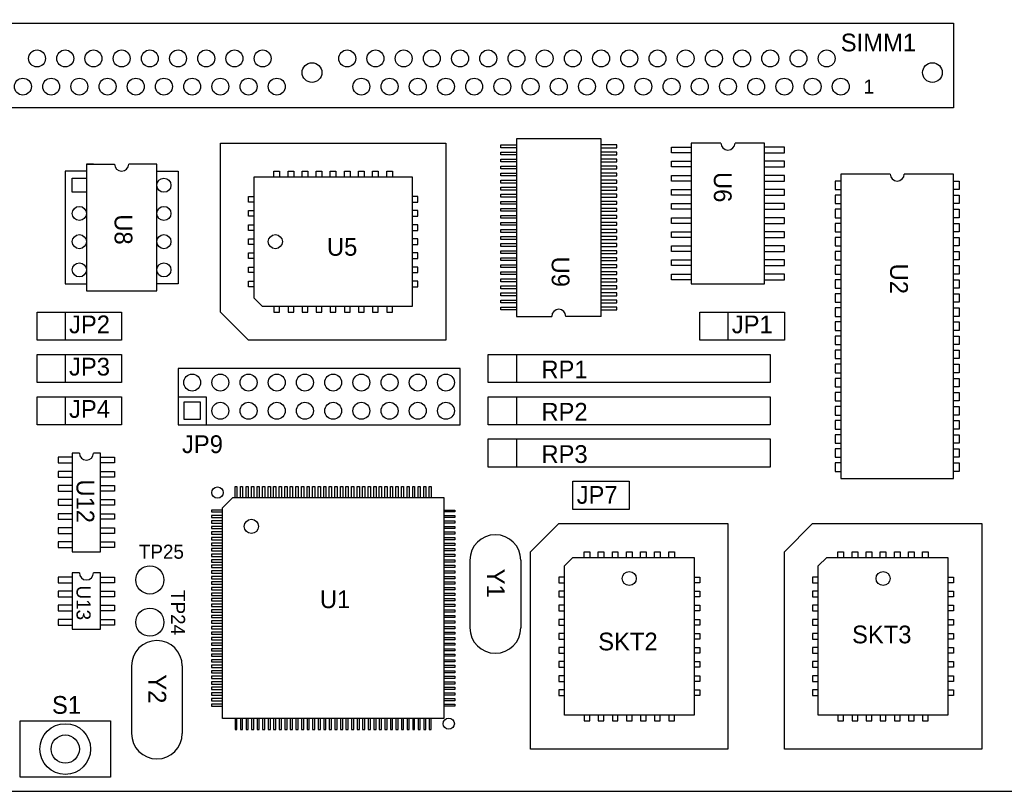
# Model space of a CAD drawing. Extents: x -4 to 18, y -5.1 to 11.9.
# Tile 5 of 8: x 3.8 to 7.3, y -0.2 to 2.5. Entities that reach past the tile are written whole.
import ezdxf

# ---------------------------------------------------------------- set-up
doc = ezdxf.new("R2010")
doc.units = 0

msp = doc.modelspace()

# ---------------------------------------------------------------- linework, layer by layer
at = {"layer": 'LY1'}
for points in [[(-0.25, -0.25), (8.75, -0.25), (8.75, 9.65), (5.25, 9.65), (5.25, 5.25), (-0.25, 5.25), (-0.25, -0.25)], [(3, 2.175), (2.55, 2.175), (2.55, 2.475), (7.1, 2.475), (7.1, 2.175), (3, 2.175)], [(5.85, 1.435), (5.85, 2.065), (5.55, 2.065), (5.55, 1.435)], [(4.5, 2.05), (5.3, 2.05), (5.3, 1.35), (4.6, 1.35), (4.5, 1.45), (4.5, 2.05)], [(5.55, 2.033), (5.494, 2.033), (5.494, 2.043), (5.55, 2.043)], [(5.85, 2.033), (5.906, 2.033), (5.906, 2.043), (5.85, 2.043)], [(6.17, 2.015), (6.1, 2.015), (6.1, 2.035), (6.17, 2.035)], [(6.275, 2.05), (6.17, 2.05), (6.17, 1.55), (6.43, 1.55), (6.43, 2.05), (6.325, 2.05)], [(6.43, 2.015), (6.5, 2.015), (6.5, 2.035), (6.43, 2.035)], [(5.55, 2.008), (5.494, 2.008), (5.494, 2.018), (5.55, 2.018)], [(5.55, 1.983), (5.494, 1.983), (5.494, 1.993), (5.55, 1.993)], [(5.85, 2.008), (5.906, 2.008), (5.906, 2.018), (5.85, 2.018)], [(5.85, 1.983), (5.906, 1.983), (5.906, 1.993), (5.85, 1.993)], [(4.05, 1.975), (4.025, 1.975), (4.025, 1.525), (4.275, 1.525), (4.275, 1.975)], [(4.025, 1.975), (4.1, 1.975), (4.125, 1.975)], [(4.275, 1.975), (4.2, 1.975), (4.175, 1.975)], [(5.55, 1.958), (5.494, 1.958), (5.494, 1.968), (5.55, 1.968)], [(5.85, 1.958), (5.906, 1.958), (5.906, 1.968), (5.85, 1.968)], [(6.17, 1.965), (6.1, 1.965), (6.1, 1.985), (6.17, 1.985)], [(6.43, 1.965), (6.5, 1.965), (6.5, 1.985), (6.43, 1.985)], [(4.025, 1.95), (3.95, 1.95), (3.95, 1.55), (4.025, 1.55)], [(3.975, 1.925), (4.025, 1.925), (4.025, 1.875), (3.975, 1.875), (3.975, 1.925)], [(4.275, 1.95), (4.35, 1.95), (4.35, 1.55), (4.275, 1.55)], [(5.18, 1.93), (5.18, 1.47), (4.65, 1.47), (4.62, 1.5), (4.62, 1.93), (5.18, 1.93)], [(4.69, 1.93), (4.69, 1.95), (4.71, 1.95), (4.71, 1.93)], [(4.74, 1.93), (4.74, 1.95), (4.76, 1.95), (4.76, 1.93)], [(4.79, 1.93), (4.79, 1.95), (4.81, 1.95), (4.81, 1.93)], [(4.84, 1.93), (4.84, 1.95), (4.86, 1.95), (4.86, 1.93)], [(4.89, 1.93), (4.89, 1.95), (4.91, 1.95), (4.91, 1.93)], [(4.94, 1.93), (4.94, 1.95), (4.96, 1.95), (4.96, 1.93)], [(4.99, 1.93), (4.99, 1.95), (5.01, 1.95), (5.01, 1.93)], [(5.04, 1.93), (5.04, 1.95), (5.06, 1.95), (5.06, 1.93)], [(5.09, 1.93), (5.09, 1.95), (5.11, 1.95), (5.11, 1.93)], [(5.55, 1.933), (5.494, 1.933), (5.494, 1.943), (5.55, 1.943)], [(5.85, 1.933), (5.906, 1.933), (5.906, 1.943), (5.85, 1.943)], [(6.17, 1.915), (6.1, 1.915), (6.1, 1.935), (6.17, 1.935)], [(6.43, 1.915), (6.5, 1.915), (6.5, 1.935), (6.43, 1.935)], [(6.875, 1.94), (6.7, 1.94), (6.7, 0.86), (7.1, 0.86), (7.1, 1.94), (6.925, 1.94)], [(5.55, 1.908), (5.494, 1.908), (5.494, 1.918), (5.55, 1.918)], [(5.55, 1.883), (5.494, 1.883), (5.494, 1.893), (5.55, 1.893)], [(5.85, 1.908), (5.906, 1.908), (5.906, 1.918), (5.85, 1.918)], [(5.85, 1.883), (5.906, 1.883), (5.906, 1.893), (5.85, 1.893)], [(6.7, 1.915), (6.68, 1.915), (6.68, 1.885), (6.7, 1.885)], [(7.1, 1.915), (7.12, 1.915), (7.12, 1.885), (7.1, 1.885)], [(4.62, 1.84), (4.6, 1.84), (4.6, 1.86), (4.62, 1.86)], [(5.18, 1.84), (5.2, 1.84), (5.2, 1.86), (5.18, 1.86)], [(5.55, 1.858), (5.494, 1.858), (5.494, 1.868), (5.55, 1.868)], [(5.85, 1.858), (5.906, 1.858), (5.906, 1.868), (5.85, 1.868)], [(6.17, 1.865), (6.1, 1.865), (6.1, 1.885), (6.17, 1.885)], [(6.43, 1.865), (6.5, 1.865), (6.5, 1.885), (6.43, 1.885)], [(6.7, 1.865), (6.68, 1.865), (6.68, 1.835), (6.7, 1.835)], [(7.1, 1.865), (7.12, 1.865), (7.12, 1.835), (7.1, 1.835)], [(5.55, 1.833), (5.494, 1.833), (5.494, 1.843), (5.55, 1.843)], [(5.55, 1.808), (5.494, 1.808), (5.494, 1.818), (5.55, 1.818)], [(5.85, 1.833), (5.906, 1.833), (5.906, 1.843), (5.85, 1.843)], [(5.85, 1.808), (5.906, 1.808), (5.906, 1.818), (5.85, 1.818)], [(6.17, 1.815), (6.1, 1.815), (6.1, 1.835), (6.17, 1.835)], [(6.43, 1.815), (6.5, 1.815), (6.5, 1.835), (6.43, 1.835)], [(4.62, 1.79), (4.6, 1.79), (4.6, 1.81), (4.62, 1.81)], [(5.18, 1.79), (5.2, 1.79), (5.2, 1.81), (5.18, 1.81)], [(5.55, 1.783), (5.494, 1.783), (5.494, 1.793), (5.55, 1.793)], [(5.85, 1.783), (5.906, 1.783), (5.906, 1.793), (5.85, 1.793)], [(6.17, 1.765), (6.1, 1.765), (6.1, 1.785), (6.17, 1.785)], [(6.43, 1.765), (6.5, 1.765), (6.5, 1.785), (6.43, 1.785)], [(6.7, 1.815), (6.68, 1.815), (6.68, 1.785), (6.7, 1.785)], [(7.1, 1.815), (7.12, 1.815), (7.12, 1.785), (7.1, 1.785)], [(4.62, 1.74), (4.6, 1.74), (4.6, 1.76), (4.62, 1.76)], [(5.18, 1.74), (5.2, 1.74), (5.2, 1.76), (5.18, 1.76)], [(5.55, 1.758), (5.494, 1.758), (5.494, 1.768), (5.55, 1.768)], [(5.85, 1.758), (5.906, 1.758), (5.906, 1.768), (5.85, 1.768)], [(6.7, 1.765), (6.68, 1.765), (6.68, 1.735), (6.7, 1.735)], [(7.1, 1.765), (7.12, 1.765), (7.12, 1.735), (7.1, 1.735)], [(5.55, 1.733), (5.494, 1.733), (5.494, 1.743), (5.55, 1.743)], [(5.55, 1.708), (5.494, 1.708), (5.494, 1.718), (5.55, 1.718)], [(5.85, 1.733), (5.906, 1.733), (5.906, 1.743), (5.85, 1.743)], [(5.85, 1.708), (5.906, 1.708), (5.906, 1.718), (5.85, 1.718)], [(6.17, 1.715), (6.1, 1.715), (6.1, 1.735), (6.17, 1.735)], [(6.43, 1.715), (6.5, 1.715), (6.5, 1.735), (6.43, 1.735)], [(6.7, 1.715), (6.68, 1.715), (6.68, 1.685), (6.7, 1.685)], [(7.1, 1.715), (7.12, 1.715), (7.12, 1.685), (7.1, 1.685)], [(4.62, 1.69), (4.6, 1.69), (4.6, 1.71), (4.62, 1.71)], [(5.18, 1.69), (5.2, 1.69), (5.2, 1.71), (5.18, 1.71)], [(5.55, 1.683), (5.494, 1.683), (5.494, 1.693), (5.55, 1.693)], [(5.85, 1.683), (5.906, 1.683), (5.906, 1.693), (5.85, 1.693)], [(6.17, 1.665), (6.1, 1.665), (6.1, 1.685), (6.17, 1.685)], [(6.43, 1.665), (6.5, 1.665), (6.5, 1.685), (6.43, 1.685)], [(4.62, 1.64), (4.6, 1.64), (4.6, 1.66), (4.62, 1.66)], [(5.18, 1.64), (5.2, 1.64), (5.2, 1.66), (5.18, 1.66)], [(5.55, 1.658), (5.494, 1.658), (5.494, 1.668), (5.55, 1.668)], [(5.55, 1.633), (5.494, 1.633), (5.494, 1.643), (5.55, 1.643)], [(5.85, 1.658), (5.906, 1.658), (5.906, 1.668), (5.85, 1.668)], [(5.85, 1.633), (5.906, 1.633), (5.906, 1.643), (5.85, 1.643)], [(6.7, 1.665), (6.68, 1.665), (6.68, 1.635), (6.7, 1.635)], [(7.1, 1.665), (7.12, 1.665), (7.12, 1.635), (7.1, 1.635)], [(4.62, 1.59), (4.6, 1.59), (4.6, 1.61), (4.62, 1.61)], [(5.18, 1.59), (5.2, 1.59), (5.2, 1.61), (5.18, 1.61)], [(5.55, 1.608), (5.494, 1.608), (5.494, 1.618), (5.55, 1.618)], [(5.85, 1.608), (5.906, 1.608), (5.906, 1.618), (5.85, 1.618)], [(6.17, 1.615), (6.1, 1.615), (6.1, 1.635), (6.17, 1.635)], [(6.43, 1.615), (6.5, 1.615), (6.5, 1.635), (6.43, 1.635)], [(6.7, 1.615), (6.68, 1.615), (6.68, 1.585), (6.7, 1.585)], [(7.1, 1.615), (7.12, 1.615), (7.12, 1.585), (7.1, 1.585)], [(5.55, 1.583), (5.494, 1.583), (5.494, 1.593), (5.55, 1.593)], [(5.85, 1.583), (5.906, 1.583), (5.906, 1.593), (5.85, 1.593)], [(6.17, 1.565), (6.1, 1.565), (6.1, 1.585), (6.17, 1.585)], [(6.43, 1.565), (6.5, 1.565), (6.5, 1.585), (6.43, 1.585)], [(4.62, 1.54), (4.6, 1.54), (4.6, 1.56), (4.62, 1.56)], [(4.62, 1.54), (4.6, 1.54), (4.6, 1.56), (4.62, 1.56)], [(5.18, 1.54), (5.2, 1.54), (5.2, 1.56), (5.18, 1.56)], [(5.55, 1.558), (5.494, 1.558), (5.494, 1.568), (5.55, 1.568)], [(5.55, 1.533), (5.494, 1.533), (5.494, 1.543), (5.55, 1.543)], [(5.85, 1.558), (5.906, 1.558), (5.906, 1.568), (5.85, 1.568)], [(5.85, 1.533), (5.906, 1.533), (5.906, 1.543), (5.85, 1.543)], [(6.7, 1.565), (6.68, 1.565), (6.68, 1.535), (6.7, 1.535)], [(7.1, 1.565), (7.12, 1.565), (7.12, 1.535), (7.1, 1.535)], [(5.55, 1.508), (5.494, 1.508), (5.494, 1.518), (5.55, 1.518)], [(5.85, 1.508), (5.906, 1.508), (5.906, 1.518), (5.85, 1.518)], [(6.7, 1.515), (6.68, 1.515), (6.68, 1.485), (6.7, 1.485)], [(7.1, 1.515), (7.12, 1.515), (7.12, 1.485), (7.1, 1.485)], [(4.69, 1.47), (4.69, 1.45), (4.71, 1.45), (4.71, 1.47)], [(4.74, 1.47), (4.74, 1.45), (4.76, 1.45), (4.76, 1.47)], [(4.79, 1.47), (4.79, 1.45), (4.81, 1.45), (4.81, 1.47)], [(4.84, 1.47), (4.84, 1.45), (4.86, 1.45), (4.86, 1.47)], [(4.89, 1.47), (4.89, 1.45), (4.91, 1.45), (4.91, 1.47)], [(4.94, 1.47), (4.94, 1.45), (4.96, 1.45), (4.96, 1.47)], [(4.99, 1.47), (4.99, 1.45), (5.01, 1.45), (5.01, 1.47)], [(5.04, 1.47), (5.04, 1.45), (5.06, 1.45), (5.06, 1.47)], [(5.09, 1.47), (5.09, 1.45), (5.11, 1.45), (5.11, 1.47)], [(5.55, 1.483), (5.494, 1.483), (5.494, 1.493), (5.55, 1.493)], [(5.55, 1.458), (5.494, 1.458), (5.494, 1.468), (5.55, 1.468)], [(5.85, 1.483), (5.906, 1.483), (5.906, 1.493), (5.85, 1.493)], [(5.85, 1.458), (5.906, 1.458), (5.906, 1.468), (5.85, 1.468)], [(3.85, 1.45), (4.15, 1.45), (4.15, 1.35), (3.85, 1.35), (3.85, 1.45)], [(3.95, 1.45), (3.95, 1.35)], [(5.55, 1.435), (5.675, 1.435)], [(5.85, 1.435), (5.725, 1.435)], [(6.2, 1.45), (6.5, 1.45), (6.5, 1.35), (6.2, 1.35), (6.2, 1.45)], [(6.3, 1.45), (6.3, 1.35)], [(6.7, 1.465), (6.68, 1.465), (6.68, 1.435), (6.7, 1.435)], [(7.1, 1.465), (7.12, 1.465), (7.12, 1.435), (7.1, 1.435)], [(6.7, 1.415), (6.68, 1.415), (6.68, 1.385), (6.7, 1.385)], [(7.1, 1.415), (7.12, 1.415), (7.12, 1.385), (7.1, 1.385)], [(6.7, 1.365), (6.68, 1.365), (6.68, 1.335), (6.7, 1.335)], [(7.1, 1.365), (7.12, 1.365), (7.12, 1.335), (7.1, 1.335)], [(3.85, 1.3), (4.15, 1.3), (4.15, 1.2), (3.85, 1.2), (3.85, 1.3)], [(3.95, 1.3), (3.95, 1.2)], [(5.45, 1.3), (5.75, 1.3), (5.85, 1.3), (6.45, 1.3), (6.45, 1.2), (6.25, 1.2), (5.85, 1.2), (5.45, 1.2), (5.45, 1.3)], [(5.55, 1.3), (5.55, 1.2)], [(6.7, 1.315), (6.68, 1.315), (6.68, 1.285), (6.7, 1.285)], [(7.1, 1.315), (7.12, 1.315), (7.12, 1.285), (7.1, 1.285)], [(6.7, 1.265), (6.68, 1.265), (6.68, 1.235), (6.7, 1.235)], [(7.1, 1.265), (7.12, 1.265), (7.12, 1.235), (7.1, 1.235)], [(4.35, 1.25), (4.35, 1.05), (5.35, 1.05), (5.35, 1.25), (4.35, 1.25)], [(6.7, 1.215), (6.68, 1.215), (6.68, 1.185), (6.7, 1.185)], [(7.1, 1.215), (7.12, 1.215), (7.12, 1.185), (7.1, 1.185)], [(6.7, 1.165), (6.68, 1.165), (6.68, 1.135), (6.7, 1.135)], [(7.1, 1.165), (7.12, 1.165), (7.12, 1.135), (7.1, 1.135)], [(3.85, 1.15), (4.15, 1.15), (4.15, 1.05), (3.85, 1.05), (3.85, 1.15)], [(3.95, 1.15), (3.95, 1.05)], [(4.35, 1.15), (4.45, 1.15), (4.45, 1.05)], [(4.37, 1.07), (4.43, 1.07), (4.43, 1.13), (4.37, 1.13), (4.37, 1.07)], [(5.45, 1.15), (5.75, 1.15), (5.85, 1.15), (6.45, 1.15), (6.45, 1.05), (6.25, 1.05), (5.85, 1.05), (5.45, 1.05), (5.45, 1.15)], [(5.55, 1.15), (5.55, 1.05)], [(6.7, 1.115), (6.68, 1.115), (6.68, 1.085), (6.7, 1.085)], [(7.1, 1.115), (7.12, 1.115), (7.12, 1.085), (7.1, 1.085)], [(6.7, 1.065), (6.68, 1.065), (6.68, 1.035), (6.7, 1.035)], [(7.1, 1.065), (7.12, 1.065), (7.12, 1.035), (7.1, 1.035)], [(6.7, 1.015), (6.68, 1.015), (6.68, 0.985), (6.7, 0.985)], [(7.1, 1.015), (7.12, 1.015), (7.12, 0.985), (7.1, 0.985)], [(5.45, 1), (5.75, 1), (5.85, 1), (6.45, 1), (6.45, 0.9), (6.25, 0.9), (5.85, 0.9), (5.45, 0.9), (5.45, 1)], [(5.55, 1), (5.55, 0.9)], [(4, 0.95), (3.975, 0.95), (3.975, 0.6), (4.075, 0.6), (4.075, 0.95), (4.05, 0.95)], [(6.7, 0.965), (6.68, 0.965), (6.68, 0.935), (6.7, 0.935)], [(7.1, 0.965), (7.12, 0.965), (7.12, 0.935), (7.1, 0.935)], [(3.975, 0.935), (3.925, 0.935), (3.925, 0.915), (3.975, 0.915)], [(4.075, 0.935), (4.125, 0.935), (4.125, 0.915), (4.075, 0.915)], [(6.7, 0.915), (6.68, 0.915), (6.68, 0.885), (6.7, 0.885)], [(7.1, 0.915), (7.12, 0.915), (7.12, 0.885), (7.1, 0.885)], [(3.975, 0.885), (3.925, 0.885), (3.925, 0.865), (3.975, 0.865)], [(4.075, 0.885), (4.125, 0.885), (4.125, 0.865), (4.075, 0.865)], [(5.75, 0.85), (5.95, 0.85), (5.95, 0.75), (5.75, 0.75), (5.75, 0.85)], [(3.975, 0.835), (3.925, 0.835), (3.925, 0.815), (3.975, 0.815)], [(4.075, 0.835), (4.125, 0.835), (4.125, 0.815), (4.075, 0.815)], [(4.552, 0.792), (4.552, 0.831), (4.559, 0.831), (4.559, 0.792)], [(4.571, 0.792), (4.571, 0.831), (4.579, 0.831), (4.579, 0.792)], [(4.591, 0.792), (4.591, 0.831), (4.599, 0.831), (4.599, 0.792)], [(4.611, 0.792), (4.611, 0.831), (4.619, 0.831), (4.619, 0.792)], [(4.63, 0.792), (4.63, 0.831), (4.638, 0.831), (4.638, 0.792)], [(4.65, 0.792), (4.65, 0.831), (4.658, 0.831), (4.658, 0.792)], [(4.67, 0.792), (4.67, 0.831), (4.678, 0.831), (4.678, 0.792)], [(4.689, 0.792), (4.689, 0.831), (4.697, 0.831), (4.697, 0.792)], [(4.709, 0.792), (4.709, 0.831), (4.717, 0.831), (4.717, 0.792)], [(4.729, 0.792), (4.729, 0.831), (4.737, 0.831), (4.737, 0.792)], [(4.748, 0.792), (4.748, 0.831), (4.756, 0.831), (4.756, 0.792)], [(4.768, 0.792), (4.768, 0.831), (4.776, 0.831), (4.776, 0.792)], [(4.788, 0.792), (4.788, 0.831), (4.796, 0.831), (4.796, 0.792)], [(4.808, 0.792), (4.808, 0.831), (4.815, 0.831), (4.815, 0.792)], [(4.827, 0.792), (4.827, 0.831), (4.835, 0.831), (4.835, 0.792)], [(4.847, 0.792), (4.847, 0.831), (4.855, 0.831), (4.855, 0.792)], [(4.867, 0.792), (4.867, 0.831), (4.874, 0.831), (4.874, 0.792)], [(4.886, 0.792), (4.886, 0.831), (4.894, 0.831), (4.894, 0.792)], [(4.906, 0.792), (4.906, 0.831), (4.914, 0.831), (4.914, 0.792)], [(4.926, 0.792), (4.926, 0.831), (4.934, 0.831), (4.934, 0.792)], [(4.945, 0.792), (4.945, 0.831), (4.953, 0.831), (4.953, 0.792)], [(4.965, 0.792), (4.965, 0.831), (4.973, 0.831), (4.973, 0.792)], [(4.985, 0.792), (4.985, 0.831), (4.993, 0.831), (4.993, 0.792)], [(5.004, 0.792), (5.004, 0.831), (5.012, 0.831), (5.012, 0.792)], [(5.024, 0.792), (5.024, 0.831), (5.032, 0.831), (5.032, 0.792)], [(5.044, 0.792), (5.044, 0.831), (5.052, 0.831), (5.052, 0.792)], [(5.063, 0.792), (5.063, 0.831), (5.071, 0.831), (5.071, 0.792)], [(5.083, 0.792), (5.083, 0.831), (5.091, 0.831), (5.091, 0.792)], [(5.103, 0.792), (5.103, 0.831), (5.111, 0.831), (5.111, 0.792)], [(5.122, 0.792), (5.122, 0.831), (5.13, 0.831), (5.13, 0.792)], [(5.142, 0.792), (5.142, 0.831), (5.15, 0.831), (5.15, 0.792)], [(5.162, 0.792), (5.162, 0.831), (5.17, 0.831), (5.17, 0.792)], [(5.182, 0.792), (5.182, 0.831), (5.189, 0.831), (5.189, 0.792)], [(5.201, 0.792), (5.201, 0.831), (5.209, 0.831), (5.209, 0.792)], [(5.221, 0.792), (5.221, 0.831), (5.229, 0.831), (5.229, 0.792)], [(5.241, 0.792), (5.241, 0.831), (5.248, 0.831), (5.248, 0.792)], [(3.975, 0.785), (3.925, 0.785), (3.925, 0.765), (3.975, 0.765)], [(4.075, 0.785), (4.125, 0.785), (4.125, 0.765), (4.075, 0.765)], [(4.508, 0.756), (4.544, 0.792), (5.292, 0.792), (5.292, 0.008), (4.508, 0.008), (4.508, 0.756)], [(3.975, 0.735), (3.925, 0.735), (3.925, 0.715), (3.975, 0.715)], [(4.075, 0.735), (4.125, 0.735), (4.125, 0.715), (4.075, 0.715)], [(4.508, 0.748), (4.469, 0.748), (4.469, 0.741), (4.508, 0.741)], [(5.292, 0.748), (5.331, 0.748), (5.331, 0.741), (5.292, 0.741)], [(4.508, 0.729), (4.469, 0.729), (4.469, 0.721), (4.508, 0.721)], [(4.508, 0.709), (4.469, 0.709), (4.469, 0.701), (4.508, 0.701)], [(5.292, 0.729), (5.331, 0.729), (5.331, 0.721), (5.292, 0.721)], [(5.292, 0.709), (5.331, 0.709), (5.331, 0.701), (5.292, 0.701)], [(6.3, 0.7), (6.3, -0.1), (5.6, -0.1), (5.6, 0.6), (5.7, 0.7), (6.3, 0.7)], [(7.2, 0.7), (7.2, -0.1), (6.5, -0.1), (6.5, 0.6), (6.6, 0.7), (7.2, 0.7)], [(3.975, 0.685), (3.925, 0.685), (3.925, 0.665), (3.975, 0.665)], [(4.075, 0.685), (4.125, 0.685), (4.125, 0.665), (4.075, 0.665)], [(4.508, 0.689), (4.469, 0.689), (4.469, 0.682), (4.508, 0.682)], [(4.508, 0.67), (4.469, 0.67), (4.469, 0.662), (4.508, 0.662)], [(5.292, 0.689), (5.331, 0.689), (5.331, 0.682), (5.292, 0.682)], [(5.292, 0.67), (5.331, 0.67), (5.331, 0.662), (5.292, 0.662)], [(3.975, 0.635), (3.925, 0.635), (3.925, 0.615), (3.975, 0.615)], [(4.075, 0.635), (4.125, 0.635), (4.125, 0.615), (4.075, 0.615)], [(4.508, 0.65), (4.469, 0.65), (4.469, 0.642), (4.508, 0.642)], [(4.508, 0.63), (4.469, 0.63), (4.469, 0.622), (4.508, 0.622)], [(5.292, 0.65), (5.331, 0.65), (5.331, 0.642), (5.292, 0.642)], [(5.292, 0.63), (5.331, 0.63), (5.331, 0.622), (5.292, 0.622)], [(4.508, 0.611), (4.469, 0.611), (4.469, 0.603), (4.508, 0.603)], [(5.292, 0.611), (5.331, 0.611), (5.331, 0.603), (5.292, 0.603)], [(5.79, 0.58), (5.79, 0.6), (5.81, 0.6), (5.81, 0.58)], [(5.79, 0.58), (5.79, 0.6), (5.81, 0.6), (5.81, 0.58)], [(5.84, 0.58), (5.84, 0.6), (5.86, 0.6), (5.86, 0.58)], [(5.89, 0.58), (5.89, 0.6), (5.91, 0.6), (5.91, 0.58)], [(5.94, 0.58), (5.94, 0.6), (5.96, 0.6), (5.96, 0.58)], [(5.99, 0.58), (5.99, 0.6), (6.01, 0.6), (6.01, 0.58)], [(6.04, 0.58), (6.04, 0.6), (6.06, 0.6), (6.06, 0.58)], [(6.09, 0.58), (6.09, 0.6), (6.11, 0.6), (6.11, 0.58)], [(6.69, 0.58), (6.69, 0.6), (6.71, 0.6), (6.71, 0.58)], [(6.69, 0.58), (6.69, 0.6), (6.71, 0.6), (6.71, 0.58)], [(6.74, 0.58), (6.74, 0.6), (6.76, 0.6), (6.76, 0.58)], [(6.79, 0.58), (6.79, 0.6), (6.81, 0.6), (6.81, 0.58)], [(6.84, 0.58), (6.84, 0.6), (6.86, 0.6), (6.86, 0.58)], [(6.89, 0.58), (6.89, 0.6), (6.91, 0.6), (6.91, 0.58)], [(6.94, 0.58), (6.94, 0.6), (6.96, 0.6), (6.96, 0.58)], [(6.99, 0.58), (6.99, 0.6), (7.01, 0.6), (7.01, 0.58)], [(4.508, 0.591), (4.469, 0.591), (4.469, 0.583), (4.508, 0.583)], [(4.508, 0.571), (4.469, 0.571), (4.469, 0.563), (4.508, 0.563)], [(5.292, 0.591), (5.331, 0.591), (5.331, 0.583), (5.292, 0.583)], [(5.292, 0.571), (5.331, 0.571), (5.331, 0.563), (5.292, 0.563)], [(5.385, 0.57), (5.385, 0.33)], [(5.565, 0.57), (5.565, 0.33)], [(6.18, 0.02), (5.72, 0.02), (5.72, 0.55), (5.75, 0.58), (6.18, 0.58), (6.18, 0.02)], [(7.08, 0.02), (6.62, 0.02), (6.62, 0.55), (6.65, 0.58), (7.08, 0.58), (7.08, 0.02)], [(4, 0.525), (3.975, 0.525), (3.975, 0.325), (4.075, 0.325), (4.075, 0.525), (4.05, 0.525)], [(4.508, 0.552), (4.469, 0.552), (4.469, 0.544), (4.508, 0.544)], [(4.508, 0.532), (4.469, 0.532), (4.469, 0.524), (4.508, 0.524)], [(5.292, 0.552), (5.331, 0.552), (5.331, 0.544), (5.292, 0.544)], [(5.292, 0.532), (5.331, 0.532), (5.331, 0.524), (5.292, 0.524)], [(3.975, 0.51), (3.925, 0.51), (3.925, 0.49), (3.975, 0.49)], [(4.075, 0.51), (4.125, 0.51), (4.125, 0.49), (4.075, 0.49)], [(4.508, 0.512), (4.469, 0.512), (4.469, 0.504), (4.508, 0.504)], [(4.508, 0.493), (4.469, 0.493), (4.469, 0.485), (4.508, 0.485)], [(5.292, 0.512), (5.331, 0.512), (5.331, 0.504), (5.292, 0.504)], [(5.292, 0.493), (5.331, 0.493), (5.331, 0.485), (5.292, 0.485)], [(5.72, 0.51), (5.7, 0.51), (5.7, 0.49), (5.72, 0.49)], [(6.18, 0.51), (6.2, 0.51), (6.2, 0.49), (6.18, 0.49)], [(6.62, 0.51), (6.6, 0.51), (6.6, 0.49), (6.62, 0.49)], [(7.08, 0.51), (7.1, 0.51), (7.1, 0.49), (7.08, 0.49)], [(3.975, 0.46), (3.925, 0.46), (3.925, 0.44), (3.975, 0.44)], [(4.075, 0.46), (4.125, 0.46), (4.125, 0.44), (4.075, 0.44)], [(4.508, 0.473), (4.469, 0.473), (4.469, 0.465), (4.508, 0.465)], [(5.292, 0.473), (5.331, 0.473), (5.331, 0.465), (5.292, 0.465)], [(5.72, 0.46), (5.7, 0.46), (5.7, 0.44), (5.72, 0.44)], [(6.18, 0.46), (6.2, 0.46), (6.2, 0.44), (6.18, 0.44)], [(6.62, 0.46), (6.6, 0.46), (6.6, 0.44), (6.62, 0.44)], [(7.08, 0.46), (7.1, 0.46), (7.1, 0.44), (7.08, 0.44)], [(4.508, 0.453), (4.469, 0.453), (4.469, 0.445), (4.508, 0.445)], [(4.508, 0.434), (4.469, 0.434), (4.469, 0.426), (4.508, 0.426)], [(5.292, 0.453), (5.331, 0.453), (5.331, 0.445), (5.292, 0.445)], [(5.292, 0.434), (5.331, 0.434), (5.331, 0.426), (5.292, 0.426)], [(3.975, 0.41), (3.925, 0.41), (3.925, 0.39), (3.975, 0.39)], [(4.075, 0.41), (4.125, 0.41), (4.125, 0.39), (4.075, 0.39)], [(4.508, 0.414), (4.469, 0.414), (4.469, 0.406), (4.508, 0.406)], [(4.508, 0.394), (4.469, 0.394), (4.469, 0.386), (4.508, 0.386)], [(5.292, 0.414), (5.331, 0.414), (5.331, 0.406), (5.292, 0.406)], [(5.292, 0.394), (5.331, 0.394), (5.331, 0.386), (5.292, 0.386)], [(5.72, 0.41), (5.7, 0.41), (5.7, 0.39), (5.72, 0.39)], [(6.18, 0.41), (6.2, 0.41), (6.2, 0.39), (6.18, 0.39)], [(6.62, 0.41), (6.6, 0.41), (6.6, 0.39), (6.62, 0.39)], [(7.08, 0.41), (7.1, 0.41), (7.1, 0.39), (7.08, 0.39)], [(3.975, 0.36), (3.925, 0.36), (3.925, 0.34), (3.975, 0.34)], [(4.075, 0.36), (4.125, 0.36), (4.125, 0.34), (4.075, 0.34)], [(4.508, 0.374), (4.469, 0.374), (4.469, 0.367), (4.508, 0.367)], [(4.508, 0.355), (4.469, 0.355), (4.469, 0.347), (4.508, 0.347)], [(5.292, 0.374), (5.331, 0.374), (5.331, 0.367), (5.292, 0.367)], [(5.292, 0.355), (5.331, 0.355), (5.331, 0.347), (5.292, 0.347)], [(5.72, 0.36), (5.7, 0.36), (5.7, 0.34), (5.72, 0.34)], [(6.18, 0.36), (6.2, 0.36), (6.2, 0.34), (6.18, 0.34)], [(6.62, 0.36), (6.6, 0.36), (6.6, 0.34), (6.62, 0.34)], [(7.08, 0.36), (7.1, 0.36), (7.1, 0.34), (7.08, 0.34)], [(4.508, 0.335), (4.469, 0.335), (4.469, 0.327), (4.508, 0.327)], [(4.508, 0.315), (4.469, 0.315), (4.469, 0.308), (4.508, 0.308)], [(5.292, 0.335), (5.331, 0.335), (5.331, 0.327), (5.292, 0.327)], [(5.292, 0.315), (5.331, 0.315), (5.331, 0.308), (5.292, 0.308)], [(4.508, 0.296), (4.469, 0.296), (4.469, 0.288), (4.508, 0.288)], [(5.292, 0.296), (5.331, 0.296), (5.331, 0.288), (5.292, 0.288)], [(5.72, 0.31), (5.7, 0.31), (5.7, 0.29), (5.72, 0.29)], [(6.18, 0.31), (6.2, 0.31), (6.2, 0.29), (6.18, 0.29)], [(6.62, 0.31), (6.6, 0.31), (6.6, 0.29), (6.62, 0.29)], [(7.08, 0.31), (7.1, 0.31), (7.1, 0.29), (7.08, 0.29)], [(4.508, 0.276), (4.469, 0.276), (4.469, 0.268), (4.508, 0.268)], [(4.508, 0.256), (4.469, 0.256), (4.469, 0.248), (4.508, 0.248)], [(5.292, 0.276), (5.331, 0.276), (5.331, 0.268), (5.292, 0.268)], [(5.292, 0.256), (5.331, 0.256), (5.331, 0.248), (5.292, 0.248)], [(5.72, 0.26), (5.7, 0.26), (5.7, 0.24), (5.72, 0.24)], [(6.18, 0.26), (6.2, 0.26), (6.2, 0.24), (6.18, 0.24)], [(6.62, 0.26), (6.6, 0.26), (6.6, 0.24), (6.62, 0.24)], [(7.08, 0.26), (7.1, 0.26), (7.1, 0.24), (7.08, 0.24)], [(4.508, 0.237), (4.469, 0.237), (4.469, 0.229), (4.508, 0.229)], [(4.508, 0.217), (4.469, 0.217), (4.469, 0.209), (4.508, 0.209)], [(5.292, 0.237), (5.331, 0.237), (5.331, 0.229), (5.292, 0.229)], [(5.292, 0.217), (5.331, 0.217), (5.331, 0.209), (5.292, 0.209)], [(5.72, 0.21), (5.7, 0.21), (5.7, 0.19), (5.72, 0.19)], [(6.18, 0.21), (6.2, 0.21), (6.2, 0.19), (6.18, 0.19)], [(6.62, 0.21), (6.6, 0.21), (6.6, 0.19), (6.62, 0.19)], [(7.08, 0.21), (7.1, 0.21), (7.1, 0.19), (7.08, 0.19)], [(4.185, 0.195), (4.185, -0.045)], [(4.365, 0.195), (4.365, -0.045)], [(4.508, 0.197), (4.469, 0.197), (4.469, 0.189), (4.508, 0.189)], [(4.508, 0.178), (4.469, 0.178), (4.469, 0.17), (4.508, 0.17)], [(5.292, 0.197), (5.331, 0.197), (5.331, 0.189), (5.292, 0.189)], [(5.292, 0.178), (5.331, 0.178), (5.331, 0.17), (5.292, 0.17)], [(4.508, 0.158), (4.469, 0.158), (4.469, 0.15), (4.508, 0.15)], [(5.292, 0.158), (5.331, 0.158), (5.331, 0.15), (5.292, 0.15)], [(5.72, 0.16), (5.7, 0.16), (5.7, 0.14), (5.72, 0.14)], [(6.18, 0.16), (6.2, 0.16), (6.2, 0.14), (6.18, 0.14)], [(6.62, 0.16), (6.6, 0.16), (6.6, 0.14), (6.62, 0.14)], [(7.08, 0.16), (7.1, 0.16), (7.1, 0.14), (7.08, 0.14)], [(4.508, 0.138), (4.469, 0.138), (4.469, 0.13), (4.508, 0.13)], [(4.508, 0.119), (4.469, 0.119), (4.469, 0.111), (4.508, 0.111)], [(5.292, 0.138), (5.331, 0.138), (5.331, 0.13), (5.292, 0.13)], [(5.292, 0.119), (5.331, 0.119), (5.331, 0.111), (5.292, 0.111)], [(5.72, 0.11), (5.7, 0.11), (5.7, 0.09), (5.72, 0.09)], [(6.18, 0.11), (6.2, 0.11), (6.2, 0.09), (6.18, 0.09)], [(6.62, 0.11), (6.6, 0.11), (6.6, 0.09), (6.62, 0.09)], [(7.08, 0.11), (7.1, 0.11), (7.1, 0.09), (7.08, 0.09)], [(4.508, 0.099), (4.469, 0.099), (4.469, 0.091), (4.508, 0.091)], [(4.508, 0.079), (4.469, 0.079), (4.469, 0.071), (4.508, 0.071)], [(5.292, 0.099), (5.331, 0.099), (5.331, 0.091), (5.292, 0.091)], [(5.292, 0.079), (5.331, 0.079), (5.331, 0.071), (5.292, 0.071)], [(4.508, 0.059), (4.469, 0.059), (4.469, 0.052), (4.508, 0.052)], [(5.292, 0.059), (5.331, 0.059), (5.331, 0.052), (5.292, 0.052)], [(3.79, 0), (4.11, 0), (4.11, -0.2), (3.79, -0.2), (3.79, 0)], [(4.552, 0.008), (4.552, -0.031), (4.559, -0.031), (4.559, 0.008)], [(4.571, 0.008), (4.571, -0.031), (4.579, -0.031), (4.579, 0.008)], [(4.591, 0.008), (4.591, -0.031), (4.599, -0.031), (4.599, 0.008)], [(4.611, 0.008), (4.611, -0.031), (4.619, -0.031), (4.619, 0.008)], [(4.63, 0.008), (4.63, -0.031), (4.638, -0.031), (4.638, 0.008)], [(4.65, 0.008), (4.65, -0.031), (4.658, -0.031), (4.658, 0.008)], [(4.67, 0.008), (4.67, -0.031), (4.678, -0.031), (4.678, 0.008)], [(4.689, 0.008), (4.689, -0.031), (4.697, -0.031), (4.697, 0.008)], [(4.709, 0.008), (4.709, -0.031), (4.717, -0.031), (4.717, 0.008)], [(4.729, 0.008), (4.729, -0.031), (4.737, -0.031), (4.737, 0.008)], [(4.748, 0.008), (4.748, -0.031), (4.756, -0.031), (4.756, 0.008)], [(4.768, 0.008), (4.768, -0.031), (4.776, -0.031), (4.776, 0.008)], [(4.788, 0.008), (4.788, -0.031), (4.796, -0.031), (4.796, 0.008)], [(4.808, 0.008), (4.808, -0.031), (4.815, -0.031), (4.815, 0.008)], [(4.827, 0.008), (4.827, -0.031), (4.835, -0.031), (4.835, 0.008)], [(4.847, 0.008), (4.847, -0.031), (4.855, -0.031), (4.855, 0.008)], [(4.867, 0.008), (4.867, -0.031), (4.874, -0.031), (4.874, 0.008)], [(4.886, 0.008), (4.886, -0.031), (4.894, -0.031), (4.894, 0.008)], [(4.906, 0.008), (4.906, -0.031), (4.914, -0.031), (4.914, 0.008)], [(4.926, 0.008), (4.926, -0.031), (4.934, -0.031), (4.934, 0.008)], [(4.945, 0.008), (4.945, -0.031), (4.953, -0.031), (4.953, 0.008)], [(4.965, 0.008), (4.965, -0.031), (4.973, -0.031), (4.973, 0.008)], [(4.985, 0.008), (4.985, -0.031), (4.993, -0.031), (4.993, 0.008)], [(5.004, 0.008), (5.004, -0.031), (5.012, -0.031), (5.012, 0.008)], [(5.024, 0.008), (5.024, -0.031), (5.032, -0.031), (5.032, 0.008)], [(5.044, 0.008), (5.044, -0.031), (5.052, -0.031), (5.052, 0.008)], [(5.063, 0.008), (5.063, -0.031), (5.071, -0.031), (5.071, 0.008)], [(5.083, 0.008), (5.083, -0.031), (5.091, -0.031), (5.091, 0.008)], [(5.103, 0.008), (5.103, -0.031), (5.111, -0.031), (5.111, 0.008)], [(5.122, 0.008), (5.122, -0.031), (5.13, -0.031), (5.13, 0.008)], [(5.142, 0.008), (5.142, -0.031), (5.15, -0.031), (5.15, 0.008)], [(5.162, 0.008), (5.162, -0.031), (5.17, -0.031), (5.17, 0.008)], [(5.182, 0.008), (5.182, -0.031), (5.189, -0.031), (5.189, 0.008)], [(5.201, 0.008), (5.201, -0.031), (5.209, -0.031), (5.209, 0.008)], [(5.221, 0.008), (5.221, -0.031), (5.229, -0.031), (5.229, 0.008)], [(5.241, 0.008), (5.241, -0.031), (5.248, -0.031), (5.248, 0.008)], [(5.79, 0.02), (5.79, 0), (5.81, 0), (5.81, 0.02)], [(5.84, 0.02), (5.84, 0), (5.86, 0), (5.86, 0.02)], [(5.89, 0.02), (5.89, 0), (5.91, 0), (5.91, 0.02)], [(5.94, 0.02), (5.94, 0), (5.96, 0), (5.96, 0.02)], [(5.99, 0.02), (5.99, 0), (6.01, 0), (6.01, 0.02)], [(6.04, 0.02), (6.04, 0), (6.06, 0), (6.06, 0.02)], [(6.09, 0.02), (6.09, 0), (6.11, 0), (6.11, 0.02)], [(6.69, 0.02), (6.69, 0), (6.71, 0), (6.71, 0.02)], [(6.74, 0.02), (6.74, 0), (6.76, 0), (6.76, 0.02)], [(6.79, 0.02), (6.79, 0), (6.81, 0), (6.81, 0.02)], [(6.84, 0.02), (6.84, 0), (6.86, 0), (6.86, 0.02)], [(6.89, 0.02), (6.89, 0), (6.91, 0), (6.91, 0.02)], [(6.94, 0.02), (6.94, 0), (6.96, 0), (6.96, 0.02)], [(6.99, 0.02), (6.99, 0), (7.01, 0), (7.01, 0.02)]]:
    msp.add_lwpolyline(points, dxfattribs=at)
at = {"layer": 'LY1', "color": 0}
for centre, radius in [((3.85, 2.35), 0.03), ((3.95, 2.35), 0.03), ((4.05, 2.35), 0.03), ((4.15, 2.35), 0.03), ((4.25, 2.35), 0.03), ((4.35, 2.35), 0.03), ((4.45, 2.35), 0.03), ((4.55, 2.35), 0.03), ((4.65, 2.35), 0.03), ((4.95, 2.35), 0.03), ((5.05, 2.35), 0.03), ((5.15, 2.35), 0.03), ((5.25, 2.35), 0.03), ((5.35, 2.35), 0.03), ((5.45, 2.35), 0.03), ((5.55, 2.35), 0.03), ((5.65, 2.35), 0.03), ((5.75, 2.35), 0.03), ((5.85, 2.35), 0.03), ((5.95, 2.35), 0.03), ((6.05, 2.35), 0.03), ((6.15, 2.35), 0.03), ((6.25, 2.35), 0.03), ((6.35, 2.35), 0.03), ((6.45, 2.35), 0.03), ((6.55, 2.35), 0.03), ((6.65, 2.35), 0.03), ((4.825, 2.3), 0.035), ((7.025, 2.3), 0.035), ((3.8, 2.25), 0.03), ((3.9, 2.25), 0.03), ((4, 2.25), 0.03), ((4.1, 2.25), 0.03), ((4.2, 2.25), 0.03), ((4.3, 2.25), 0.03), ((4.4, 2.25), 0.03), ((4.5, 2.25), 0.03), ((4.6, 2.25), 0.03), ((4.7, 2.25), 0.03), ((5, 2.25), 0.03), ((5.1, 2.25), 0.03), ((5.2, 2.25), 0.03), ((5.3, 2.25), 0.03), ((5.4, 2.25), 0.03), ((5.5, 2.25), 0.03), ((5.6, 2.25), 0.03), ((5.7, 2.25), 0.03), ((5.8, 2.25), 0.03), ((5.9, 2.25), 0.03), ((6, 2.25), 0.03), ((6.1, 2.25), 0.03), ((6.2, 2.25), 0.03), ((6.3, 2.25), 0.03), ((6.4, 2.25), 0.03), ((6.5, 2.25), 0.03), ((6.6, 2.25), 0.03), ((6.7, 2.25), 0.03), ((4.3, 1.9), 0.025), ((4, 1.8), 0.025), ((4.3, 1.8), 0.025), ((4, 1.7), 0.025), ((4.3, 1.7), 0.025), ((4.695, 1.7), 0.025), ((4, 1.6), 0.025), ((4.3, 1.6), 0.025), ((4.4, 1.2), 0.03), ((4.5, 1.2), 0.03), ((4.6, 1.2), 0.03), ((4.7, 1.2), 0.03), ((4.8, 1.2), 0.03), ((4.9, 1.2), 0.03), ((5, 1.2), 0.03), ((5.1, 1.2), 0.03), ((5.2, 1.2), 0.03), ((5.3, 1.2), 0.03), ((4.5, 1.1), 0.03), ((4.6, 1.1), 0.03), ((4.7, 1.1), 0.03), ((4.8, 1.1), 0.03), ((4.9, 1.1), 0.03), ((5, 1.1), 0.03), ((5.1, 1.1), 0.03), ((5.2, 1.1), 0.03), ((5.3, 1.1), 0.03), ((4.49, 0.81), 0.02), ((4.61, 0.69), 0.025), ((4.25, 0.5), 0.05), ((5.95, 0.505), 0.025), ((6.85, 0.505), 0.025), ((4.25, 0.35), 0.05), ((5.31, -0.01), 0.02), ((3.95, -0.1), 0.09), ((3.95, -0.1), 0.05)]:
    msp.add_circle(centre, radius, dxfattribs=at)
for centre, radius, start, end in [((6.3, 2.05), 0.025, 180, 0), ((4.15, 1.975), 0.025, 180, 0), ((6.9, 1.94), 0.025, 180, 0), ((5.7, 1.435), 0.025, 0, 180), ((4.025, 0.95), 0.025, 180, 0), ((5.475, 0.57), 0.09, 0, 180), ((4.025, 0.525), 0.025, 180, 0), ((5.475, 0.33), 0.09, 180, 0), ((4.275, 0.195), 0.09, 0, 180), ((4.275, -0.045), 0.09, 180, 0)]:
    msp.add_arc(centre, radius, start, end, dxfattribs=at)

# ---------------------------------------------------------------- texts
at = {"layer": 'LYR1', "color": 1}
for s, height, p in [('SIMM1', 0.063, (6.7, 2.375)), ('1', 0.05, (6.781, 2.225)), ('U5', 0.063, (4.878, 1.65)), ('JP2', 0.063, (3.9635, 1.375)), ('JP1', 0.063, (6.3135, 1.375)), ('JP3', 0.063, (3.9635, 1.225)), ('RP1', 0.063, (5.6385, 1.215)), ('JP4', 0.063, (3.9635, 1.075)), ('RP2', 0.063, (5.6385, 1.065)), ('JP9', 0.063, (4.364, 0.95)), ('RP3', 0.063, (5.6385, 0.915)), ('JP7', 0.063, (5.7635, 0.77)), ('TP25', 0.05, (4.211, 0.575)), ('U1', 0.063, (4.853, 0.4)), ('SKT3', 0.063, (6.74, 0.275)), ('SKT2', 0.063, (5.84, 0.25)), ('S1', 0.063, (3.903, 0.025))]:
    msp.add_text(s, height=height, dxfattribs=at).set_placement(p)
for s, height, p in [('U6', 0.063, (6.25, 1.947)), ('U8', 0.063, (4.125, 1.797)), ('U9', 0.063, (5.675, 1.647)), ('U2', 0.063, (6.875, 1.622)), ('U12', 0.063, (3.99, 0.8565)), ('Y1', 0.063, (5.445, 0.54)), ('U13', 0.05, (3.99, 0.48)), ('TP24', 0.05, (4.325, 0.464)), ('Y2', 0.063, (4.245, 0.165))]:
    msp.add_text(s, height=height, rotation=270, dxfattribs=at).set_placement(p)

doc.saveas('drawing.dxf')
